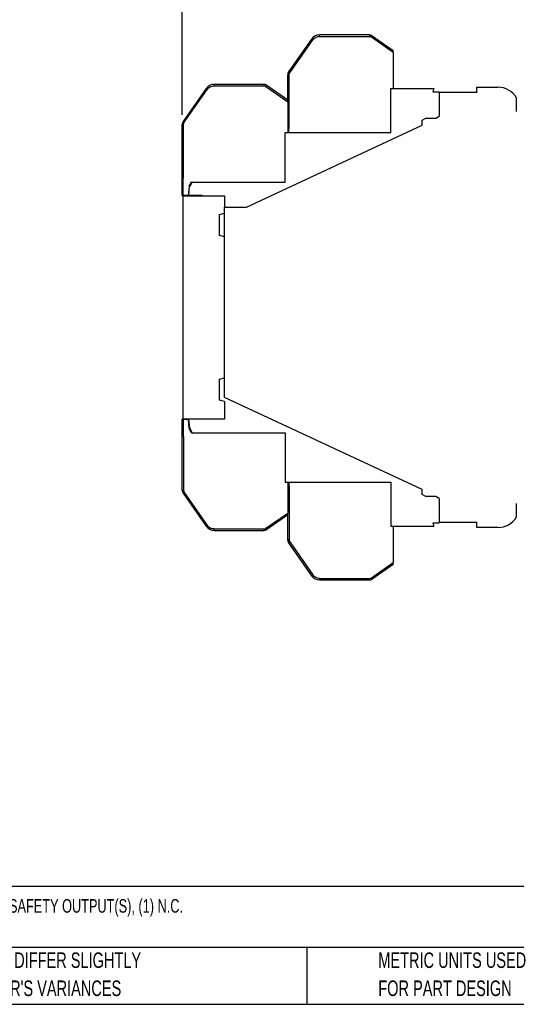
# Model space of a CAD drawing. Header units: millimetres. Extents: x 3 to 274, y 6 to 213.
# Tile 14 of 32: x 80 to 147, y 6 to 140. Entities that reach past the tile are written whole.
import ezdxf

# ---------------------------------------------------------------- set-up
doc = ezdxf.new("R2010")
doc.units = ezdxf.units.MM
doc.layers.add('DIMENSIONS', color=140, linetype='Continuous', lineweight=25)
doc.layers.add('TEXT', color=140, linetype='Continuous', lineweight=25)
doc.styles.add('SLDTEXTSTYLE0', font='TXT', dxfattribs={"width": 0.7})
doc.dimstyles.new('SLDDIMSTYLE1', dxfattribs={"dimtxt": 2.158008, "dimasz": 3.302, "dimexe": 0, "dimexo": 0.0625, "dimgap": 0.539502, "dimtad": 0, "dimtih": 1, "dimtoh": 1, "dimlfac": 1.5, "dimrnd": 1e-09, "dimzin": 12, "dimdsep": 46, "dimtxsty": 'SLDTEXTSTYLE0', "dimsah": 1, "dimcen": 0.09, "dimadec": 0, "dimazin": 3, "dimtfac": 1, "dimtofl": 0, "dimtmove": 0, "dimatfit": 3, "dimfxl": 1, "dimfrac": 2, "dimtolj": 1, "dimtzin": 12, "dimarcsym": 0})

# ---------------------------------------------------------------- blocks, each defined once
blk = doc.blocks.new('_D_5')
at = {"layer": 'DIMENSIONS', "transparency": 16777216}
for p, q in [((101.77, 127.33), (101.77, 151.48)), ((180.37, 126.07), (180.37, 151.48)), ((101.77, 148.3), (134.55, 148.3)), ((137.47, 148.3), (136.75, 148.3)), ((136.75, 148.3), (136.75, 144.87)), ((143.88, 148.3), (144.61, 148.3)), ((144.61, 148.3), (144.61, 144.87)), ((180.37, 148.3), (146.81, 148.3)), ((136.75, 144.87), (137.47, 144.87)), ((144.61, 144.87), (143.88, 144.87))]:
    blk.add_line(p, q, dxfattribs=at)
for points in [[(101.77, 148.3), (105.08, 147.79), (105.08, 148.81)], [(180.37, 148.3), (177.07, 148.81), (177.07, 147.79)]]:
    blk.add_solid(points, dxfattribs=at)
at = {"layer": 'DIMENSIONS', "transparency": 16777216, "char_height": 2.117, "attachment_point": 1, "style": 'SLDTEXTSTYLE0'}
for s, insert in [('117.9', (136.57, 151.51)), ('4.64', (137.47, 147.6))]:
    blk.add_mtext(s, dxfattribs=dict(at, insert=insert))

msp = doc.modelspace()

# ---------------------------------------------------------------- linework, layer by layer
for p, q in [((120.4892, 138.0215), (120.4892, 138.2215)), ((127.2791, 138.2215), (120.4892, 138.2215)), ((120.4892, 138.0215), (127.2791, 138.0215)), ((127.2791, 138.2215), (127.2791, 138.0215)), ((127.6615, 138.1009), (127.5468, 137.9371)), ((127.6615, 138.1009), (130.5067, 136.1087)), ((119.397, 137.6529), (116.2606, 133.1737)), ((116.4244, 133.059), (119.5608, 137.5382)), ((119.397, 137.6529), (119.5608, 137.5382)), ((127.5468, 137.9371), (130.5067, 135.8646)), ((130.5067, 135.8646), (130.5067, 136.1087)), ((130.5067, 135.8646), (130.5067, 130.9215)), ((116.14, 129.3754), (116.14, 132.7913)), ((116.34, 132.7913), (116.14, 132.7913)), ((116.2606, 133.1737), (116.4244, 133.059)), ((116.34, 125.4548), (116.34, 132.7913)), ((106.1225, 131.2882), (106.1225, 131.4882)), ((112.9125, 131.4882), (106.1225, 131.4882)), ((112.9125, 131.4882), (112.9125, 131.2882)), ((113.2949, 131.3676), (113.1802, 131.2038)), ((113.2949, 131.3676), (116.14, 129.3754)), ((105.0303, 130.9196), (101.8939, 126.4404)), ((102.0578, 126.3256), (105.1942, 130.8049)), ((105.0303, 130.9196), (105.1942, 130.8049)), ((106.1225, 131.2882), (112.9125, 131.2882)), ((113.1802, 131.2038), (116.14, 129.1313)), ((130.1734, 124.9215), (130.1734, 130.9215)), ((130.1734, 130.9215), (136.0324, 130.9215)), ((136.0324, 130.9215), (135.9073, 130.4548)), ((135.9073, 130.4548), (136.7734, 130.4548)), ((136.7734, 130.4548), (136.7734, 130.3712)), ((136.7734, 130.3712), (136.7734, 127.1379)), ((141.9067, 130.3712), (136.7734, 130.3712)), ((141.9067, 130.3712), (141.9067, 131.0879)), ((141.9067, 131.0879), (144.7734, 131.0879)), ((116.14, 129.1313), (116.14, 129.3754)), ((116.14, 129.1313), (116.14, 124.9215)), ((147.2734, 129.7039), (147.2734, 127.8045)), ((101.7734, 118.7215), (101.7734, 126.058)), ((101.9734, 126.058), (101.7734, 126.058)), ((101.8939, 126.4404), (102.0578, 126.3256)), ((101.9734, 118.7215), (101.9734, 126.058)), ((134.4734, 126.6045), (134.9352, 126.8712)), ((134.4734, 125.9379), (134.4734, 126.6045)), ((134.9352, 126.8712), (136.3115, 126.8712)), ((136.3115, 126.8712), (136.7734, 127.1379)), ((110.5264, 114.7712), (134.4734, 125.9379)), ((115.8067, 118.1882), (115.8067, 124.9215)), ((115.8067, 124.9215), (130.1734, 124.9215)), ((116.2734, 125.4548), (116.14, 125.4548)), ((116.2734, 125.4548), (116.34, 125.4548)), ((116.2734, 124.9215), (116.2734, 125.4548)), ((101.7734, 116.3548), (101.7734, 118.7215)), ((101.9067, 118.7215), (101.7734, 118.7215)), ((101.9067, 116.3548), (101.9067, 118.7215)), ((101.9067, 118.7215), (101.9734, 118.7215)), ((102.7238, 117.6215), (103.0509, 118.1882)), ((103.132, 118.1882), (102.7486, 117.524)), ((103.132, 118.1882), (103.0509, 118.1882)), ((103.132, 118.1882), (115.8067, 118.1882)), ((102.7238, 117.6215), (102.613, 116.3548)), ((102.6463, 116.3548), (102.7486, 117.524)), ((101.7734, 116.3548), (101.9067, 116.3548)), ((101.84, 116.3379), (101.84, 85.9379)), ((101.84, 116.3379), (107.54, 116.3379)), ((102.613, 116.3548), (101.9067, 116.3548)), ((102.6463, 116.3548), (102.613, 116.3548)), ((104.5067, 116.3548), (102.6463, 116.3548)), ((104.5067, 116.3379), (104.5067, 116.3548)), ((107.54, 116.3379), (107.54, 114.7712)), ((106.8734, 113.7592), (107.54, 113.9379)), ((107.54, 88.8971), (107.54, 114.7712)), ((107.54, 114.7712), (110.5264, 114.7712)), ((106.8734, 110.9165), (106.8734, 113.7592)), ((107.54, 110.7379), (106.8734, 110.9165)), ((107.54, 110.8777), (107.3496, 110.7889)), ((106.8734, 91.3592), (107.54, 91.5379)), ((106.8734, 88.5165), (106.8734, 91.3592)), ((107.3496, 91.4869), (107.54, 91.3981)), ((107.54, 88.3379), (106.8734, 88.5165)), ((134.4734, 76.3379), (107.54, 88.8971)), ((107.54, 88.3379), (107.54, 85.9379)), ((101.7734, 83.5542), (101.7734, 85.9209)), ((101.9067, 85.9209), (101.7734, 85.9209)), ((107.54, 85.9379), (101.84, 85.9379)), ((101.9067, 85.9209), (101.9067, 83.5542)), ((101.9067, 85.9209), (102.613, 85.9209)), ((102.7238, 84.6542), (102.613, 85.9209)), ((102.613, 85.9209), (102.6463, 85.9209)), ((104.5067, 85.9209), (102.6463, 85.9209)), ((102.6463, 85.9209), (102.7486, 84.7517)), ((104.5067, 85.9209), (104.5067, 85.9379)), ((102.7265, 85.0042), (102.6929, 85.0071)), ((103.0509, 84.0876), (102.7238, 84.6542)), ((102.7486, 84.7517), (103.132, 84.0876)), ((101.7734, 76.2177), (101.7734, 83.5542)), ((101.7734, 83.5542), (101.9067, 83.5542)), ((101.9067, 83.5542), (101.9734, 83.5542)), ((101.9734, 83.5542), (101.9734, 76.2177)), ((103.0509, 84.0876), (103.132, 84.0876)), ((103.132, 84.0876), (115.8067, 84.0876)), ((115.8067, 84.0876), (115.8067, 77.3542)), ((115.8067, 77.3542), (130.1734, 77.3542)), ((116.14, 77.3542), (116.14, 73.1445)), ((116.14, 76.8209), (116.2734, 76.8209)), ((116.2734, 77.3542), (116.2734, 76.8209)), ((116.2734, 76.8209), (116.34, 76.8209)), ((116.34, 76.8209), (116.34, 69.4844)), ((130.1734, 77.3542), (130.1734, 71.3542)), ((101.9734, 76.2177), (101.7734, 76.2177)), ((102.0578, 75.9501), (101.8939, 75.8354)), ((101.8939, 75.8354), (105.0303, 71.3561)), ((102.0578, 75.9501), (105.1942, 71.4708)), ((134.4734, 75.6712), (134.4734, 76.3379)), ((134.9352, 75.4045), (134.4734, 75.6712)), ((136.3115, 75.4045), (134.9352, 75.4045)), ((136.7734, 75.1379), (136.3115, 75.4045)), ((136.7734, 75.1379), (136.7734, 71.9045)), ((147.2734, 74.4712), (147.2734, 72.5718)), ((113.1802, 71.0719), (116.14, 73.1445)), ((116.14, 72.9003), (113.2949, 70.9081)), ((116.14, 72.9003), (116.14, 73.1445)), ((116.14, 69.4844), (116.14, 72.9003)), ((105.1942, 71.4708), (105.0303, 71.3561)), ((113.1802, 71.0719), (113.2949, 70.9081)), ((130.1734, 71.3542), (136.0324, 71.3542)), ((130.5067, 71.3542), (130.5067, 66.4111)), ((135.9073, 71.8209), (136.0324, 71.3542)), ((135.9073, 71.8209), (136.7734, 71.8209)), ((136.7734, 71.9045), (136.7734, 71.8209)), ((136.7734, 71.9045), (141.9067, 71.9045)), ((141.9067, 71.1879), (141.9067, 71.9045)), ((144.7734, 71.1879), (141.9067, 71.1879)), ((106.1225, 70.9876), (112.9125, 70.9876)), ((106.1225, 70.7876), (106.1225, 70.9876)), ((106.1225, 70.7876), (112.9125, 70.7876)), ((112.9125, 70.9876), (112.9125, 70.7876)), ((116.34, 69.4844), (116.14, 69.4844)), ((116.4244, 69.2167), (116.2606, 69.102)), ((116.2606, 69.102), (119.397, 64.6228)), ((116.4244, 69.2167), (119.5608, 64.7375)), ((127.5468, 64.3386), (130.5067, 66.4111)), ((130.5067, 66.167), (127.6615, 64.1748)), ((130.5067, 66.167), (130.5067, 66.4111)), ((119.5608, 64.7375), (119.397, 64.6228)), ((127.5468, 64.3386), (127.6615, 64.1748)), ((120.4892, 64.2542), (127.2791, 64.2542)), ((120.4892, 64.0542), (120.4892, 64.2542)), ((120.4892, 64.0542), (127.2791, 64.0542)), ((127.2791, 64.2542), (127.2791, 64.0542))]:
    msp.add_line(p, q)
for centre, radius, start, end in [((120.4892, 136.8882), 1.3333, 90, 145), ((127.2791, 137.5548), 0.6667, 55, 90), ((116.8067, 132.7913), 0.6667, 145, 180), ((106.1225, 130.1548), 1.3333, 90, 145), ((112.9125, 130.8215), 0.6667, 55, 90), ((144.7734, 128.1379), 2.95, 32.063786, 90), ((102.44, 126.058), 0.6667, 145, 180), ((102.7984, 116.9445), 0.1333, 175, 216.327148), ((102.7984, 85.3312), 0.1333, 143.672852, 185), ((102.44, 76.2177), 0.6667, 180, 215), ((144.7734, 74.1379), 2.95, 270, 327.936214), ((106.1225, 72.1209), 1.3333, 215, 270), ((112.9125, 71.4542), 0.6667, 270, 305), ((116.8067, 69.4844), 0.6667, 180, 215), ((120.4892, 65.3876), 1.3333, 215, 270), ((127.2791, 64.7209), 0.6667, 270, 305)]:
    msp.add_arc(centre, radius, start, end)
for points in [[(119.5608, 137.5382), (119.7729, 137.8411), (120.1195, 138.0215), (120.4892, 138.0215)], [(127.2791, 138.0215), (127.3749, 138.0215), (127.4684, 137.992), (127.5468, 137.9371)], [(116.34, 132.7913), (116.34, 132.8871), (116.3695, 132.9805), (116.4244, 133.059)], [(105.1942, 130.8049), (105.4062, 131.1078), (105.7528, 131.2882), (106.1225, 131.2882)], [(112.9125, 131.2882), (113.0083, 131.2882), (113.1017, 131.2587), (113.1802, 131.2038)], [(101.9734, 126.058), (101.9734, 126.1537), (102.0028, 126.2472), (102.0578, 126.3256)], [(106.1225, 70.9876), (105.7528, 70.9876), (105.4062, 71.168), (105.1942, 71.4708)], [(120.4892, 64.2542), (120.1195, 64.2542), (119.7729, 64.4346), (119.5608, 64.7375)]]:
    msp.add_open_spline(points, degree=3)
for points in [[(101.9734, 76.2177), (101.974, 76.1984), (101.9752, 76.1603), (101.9857, 76.1041), (102.0027, 76.0502), (102.0263, 75.9983), (102.0472, 75.9663), (102.0578, 75.9501)], [(112.9125, 70.9876), (112.9318, 70.9882), (112.97, 70.9894), (113.0261, 70.9999), (113.08, 71.0169), (113.132, 71.0405), (113.164, 71.0614), (113.1802, 71.0719)], [(116.34, 69.4844), (116.3407, 69.4651), (116.3419, 69.4269), (116.3524, 69.3708), (116.3694, 69.3169), (116.393, 69.2649), (116.4139, 69.2329), (116.4244, 69.2167)], [(127.2791, 64.2542), (127.2985, 64.2548), (127.3366, 64.2561), (127.3928, 64.2666), (127.4467, 64.2836), (127.4986, 64.3072), (127.5306, 64.3281), (127.5468, 64.3386)]]:
    msp.add_open_spline(points, degree=3, knots=[0, 0, 0, 0, 0.20307658, 0.40154548, 0.59845452, 0.79692342, 1, 1, 1, 1])
at = {"layer": 'TEXT'}
for p, q in [((273.7355, 22.3422), (2.5456, 22.3422)), ((273.7355, 14.0488), (2.5456, 14.0488)), ((118.7663, 14.0488), (118.7663, 6.3005)), ((2.5456, 6.3005), (273.7355, 6.3005))]:
    msp.add_line(p, q, dxfattribs=at)

# ---------------------------------------------------------------- texts
at = {"layer": 'TEXT', "attachment_point": 1, "style": 'SLDTEXTSTYLE0'}
for s, insert, char_height in [('DOLD SAFETY RELAY, LIGHT CURTAIN CONTROLLER, 2-CHANNEL, 24 VDC, (3) N.O. SAFETY OUTPUT(S), (1) N.C.', (7.9657, 20.6202), 1.852083), ('PART DIMENSIONS MAY DIFFER SLIGHTLY', (55.1193, 13.364), 2.116667), ('METRIC UNITS USED', (128.4784, 13.364), 2.116667), ("DUE TO MANUFACTURER'S VARIANCES", (55.1193, 9.5418), 2.116667), ('FOR PART DESIGN', (128.4784, 9.5418), 2.116667)]:
    msp.add_mtext(s, dxfattribs=dict(at, insert=insert, char_height=char_height))

# ---------------------------------------------------------------- dimensions: what is measured, and where the dimension line sits
at = {"layer": 'DIMENSIONS'}
dim = msp.add_linear_dim(base=(101.7734, 148.3011), p1=(180.3734, 124.8045), p2=(101.7734, 126.058), dimstyle='SLDDIMSTYLE1', dxfattribs=at)
dim.commit()
dim.dimension.update_dxf_attribs({"geometry": '_D_5', "text_midpoint": (140.6766, 148.3011), "dimtype": 160})

doc.saveas('drawing.dxf')
